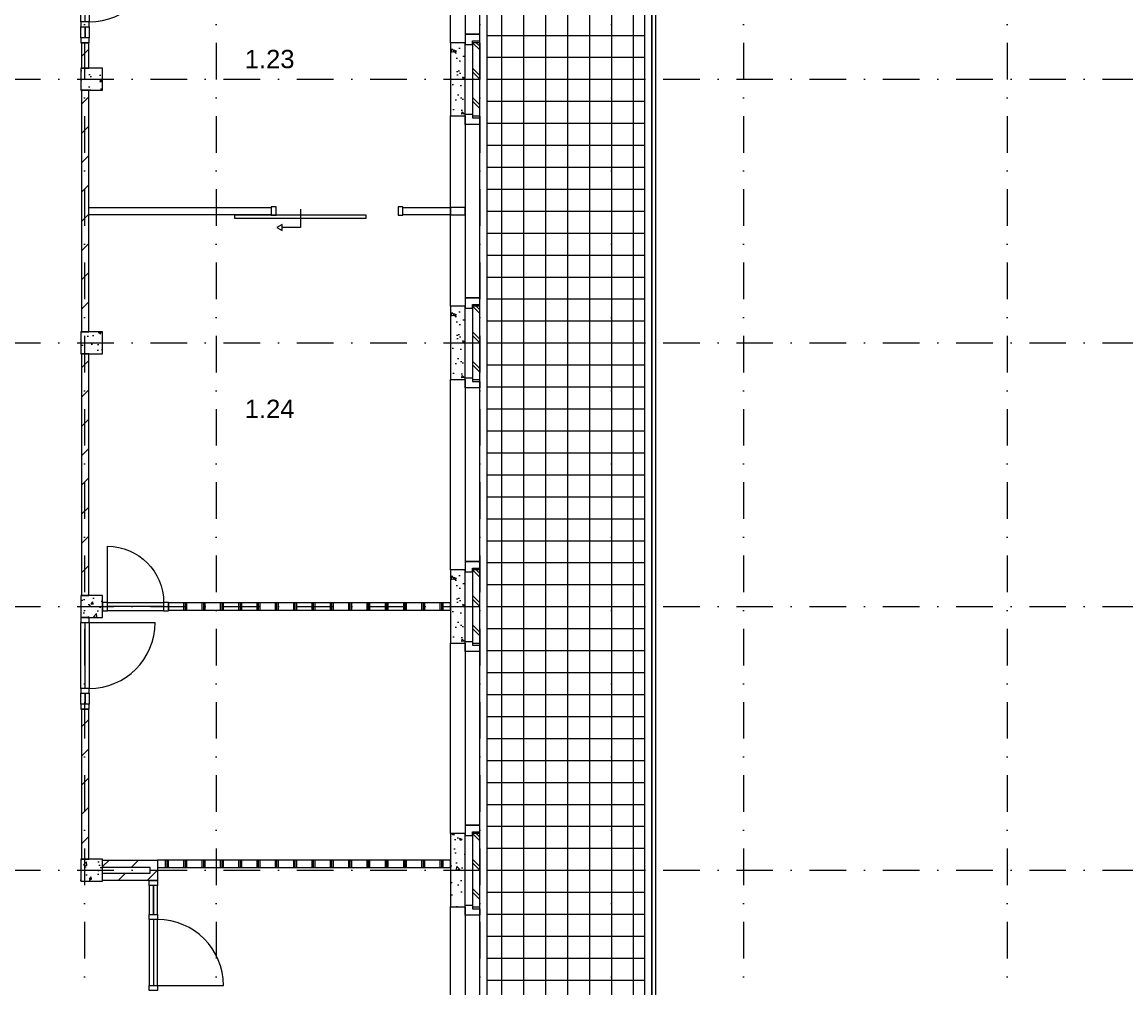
# Model space of a CAD drawing. Header units: millimetres. Extents: x -5500 to 79887, y -71178 to 5500.
# Tile 4 of 16: x 11750 to 26822, y -27406 to -14219. Entities that reach past the tile are written whole.
import ezdxf

# ---------------------------------------------------------------- set-up
doc = ezdxf.new("R2010")
doc.units = ezdxf.units.MM
doc.header["$LTSCALE"] = 100
doc.linetypes.add('p_stramien$0$DASHDOT', pattern=[1, 0.5, -0.25, 0, -0.25])
for name, color, linetype in [('A--A21--_BUITENWAND', 9, 'Continuous'), ('A--A22--_BINNENWAND', 9, 'Continuous'), ('A--A27--_DAKEN', 9, 'Continuous'), ('A--A28--_KONSTRUKTIES', 9, 'Continuous'), ('A--L21--_BUITENWAND', 4, 'Continuous'), ('A--L22--_BINNENWAND', 7, 'Continuous'), ('A--L27--_DAKEN', 7, 'Continuous'), ('A--L28--_KONSTRUKTIES', 4, 'Continuous'), ('A--L31--_BUITENKOZIJN', 4, 'Continuous'), ('A--L32--_BINNENKOZIJN', 4, 'Continuous'), ('A--T$1A_0_25MM', 4, 'Continuous'), ('p_stramien$0$A--L$7A-_STRAMIEN', 250, 'p_stramien$0$DASHDOT')]:
    doc.layers.add(name, color=color, linetype=linetype)
doc.styles.add('TEXT-0_25', font='arial.ttf', dxfattribs={"height": 250})
pattern_1 = [(130, (23400, 0), (-364.3682, -31.878), [38.1, -419.1]), (185, (23400, 0), (70.4857, 382.1136), [30.48, -335.28]), (79.5486, (23369.64, -2.66), (-293.8828, 350.2353), [32.38, -356.18]), (133.8158, (23400, 101.6), (-542.1585, -84.084), [57.15, -628.65]), (83.3644, (23354.8, 94.6), (-474.809, 494.852), [48.57, -534.27]), (188.8158, (23400, 101.6), (-474.808, 494.852), [45.72, -502.92]), (159, (23349.2, 76.2), (-303.2288, -204.5304), [38.1, -419.1]), (214, (23349.2, 76.2), (-123.604, 368.376), [30.48, -335.28]), (108.5486, (23323.93, 59.16), (-426.833, 163.8455), [32.38, -356.18]), (142.5, (23400, 0), (-6.1772, 169.1101), [0, -331.216, 0, -340.36, 0, -336.55]), (172.5, (23400, 0), (-133.6393, 200.3611), [0, -194.056, 0, -323.596, 0, -128.27]), (212.5, (23513.28, 0), (-271.1818, -11.4579), [0, -127, 0, -396.24, 0, -525.78]), (222.5, (23564.08, 0), (-296.2586, 50.8533), [0, -165.1, 0, -263.144, 0, -373.38])]
pattern_2 = [(135, (23400, 50), (200, 200), []), (135, (23350, 50), (200, 200), [])]
pattern_3 = [(90, (0, 0), (-250, 2e-14), []), (90, (-20, 1e-15), (-250, 2e-14), []), (90, (-40, 2e-15), (-250, 2e-14), [])]

# ---------------------------------------------------------------- blocks, each defined once
blk = doc.blocks.new('bi_koz_1250')
at = {"layer": 'A--L32--_BINNENKOZIJN', "color": 1}
for points in [[(-57, -67), (57, -67), (57, 0), (-57, 0)], [(0, -67), (57, -67), (57, -967), (0, -967)], [(-57, -1034), (57, -1034), (57, -967), (-57, -967)], [(-57, -1250), (57, -1250), (57, -1183), (-57, -1183)]]:
    blk.add_lwpolyline(points, close=True, dxfattribs=at)
at = {"layer": 'A--L32--_BINNENKOZIJN', "color": 9}
for points in [[(-57, -67), (57, -67), (57, -967), (-57, -967)], [(-57, -1034), (0, -1034), (0, -1183), (-57, -1183)], [(0, -1034), (57, -1034), (57, -1183), (0, -1183)]]:
    blk.add_lwpolyline(points, close=True, dxfattribs=at)
blk.add_lwpolyline([(57, -67), (957, -67)], dxfattribs=at)
blk.add_arc((57, -67), 900, 270, 0, dxfattribs=at)
blk = doc.blocks.new('bu_koz_2600')
at = {"layer": 'A--L21--_BUITENWAND', "color": 9}
blk.add_lwpolyline([(0, -300), (2600, -300), (2600, -100), (0, -100)], close=True, dxfattribs=at)
at = {"layer": 'A--L31--_BUITENKOZIJN', "color": 1}
for points in [[(-25, 0), (25, 0), (25, 100), (115, 100), (115, -100), (-25, -100), (-25, 0)], [(2625, 0), (2575, 0), (2575, 100), (2485, 100), (2485, -100), (2625, -100), (2625, 0)]]:
    blk.add_lwpolyline(points, dxfattribs=at)
at = {"layer": 'A--L31--_BUITENKOZIJN', "color": 9}
blk.add_lwpolyline([(115, 100), (2485, 100), (2485, -100), (115, -100)], close=True, dxfattribs=at)
blk = doc.blocks.new('bi_koz_sfd_1800')
at = {"layer": 'A--L32--_BINNENKOZIJN', "color": 1}
for points in [[(-57, -67), (57, -67), (57, 0), (-57, 0)], [(57, -500), (57, -2300), (97, -2300), (97, -500)], [(-57, -1800), (57, -1800), (57, -1733), (-57, -1733)]]:
    blk.add_lwpolyline(points, close=True, dxfattribs=at)
at = {"layer": 'A--L32--_BINNENKOZIJN', "color": 7}
blk.add_lwpolyline([(-28, -1400), (222, -1400), (222, -1650)], dxfattribs=at)
for points in [[(181, -1650), (222, -1720), (263, -1650)], [(222, -1650), (222, -1650), (222, -1650)]]:
    blk.add_lwpolyline(points, close=True, dxfattribs=at)
blk = doc.blocks.new('p_stramien')
at = {"layer": 'p_stramien$0$A--L$7A-_STRAMIEN', "ltscale": 10}
for points in [[(12600, 4500), (12600, -70400)], [(14400, 4500), (14400, -70400)], [(18000, 4500), (18000, -70400)], [(19800, 4500), (19800, -70400)], [(21600, 4500), (21600, -70400)], [(25200, 4500), (25200, -70400)], [(-4500.1, -15000), (42100, -15000)], [(-4500.1, -18600), (42100, -18600)], [(-4500.1, -22200), (42100, -22200)], [(-4500.1, -25800), (42100, -25800)]]:
    blk.add_lwpolyline(points, dxfattribs=at)
blk = doc.blocks.new('bi_koz_900')
at = {"layer": 'A--L32--_BINNENKOZIJN', "color": 1}
for points in [[(57, -67), (-57, -67), (-57, 0), (57, 0)], [(0, -67), (-57, -67), (-57, -833), (0, -833)], [(57, -900), (-57, -900), (-57, -833), (57, -833)]]:
    blk.add_lwpolyline(points, close=True, dxfattribs=at)
at = {"layer": 'A--L32--_BINNENKOZIJN', "color": 9}
blk.add_lwpolyline([(-57, -67), (-823, -67)], dxfattribs=at)
blk.add_lwpolyline([(57, -67), (-57, -67), (-57, -833), (57, -833)], close=True, dxfattribs=at)
blk.add_arc((-57, -67), 766, 180, 270, dxfattribs=at)

msp = doc.modelspace()

# ---------------------------------------------------------------- hatches: boundary and pattern name
h = msp.add_hatch()
h.set_pattern_fill('GASBETON', color=9, scale=100, angle=90, style=0)
h.set_pattern_definition(pattern_3)
h.paths.add_polyline_path([(17600, -22150), (13750, -22150), (13750, -22250), (17600, -22250)])
h = msp.add_hatch()
h.set_pattern_fill('GASBETON', color=9, scale=100, angle=90, style=0)
h.set_pattern_definition(pattern_3)
h.paths.add_polyline_path([(17600, -25660), (13600, -25660), (13600, -25760), (17600, -25760)])
at = {"layer": 'A--A21--_BUITENWAND'}
h = msp.add_hatch(dxfattribs=at)
h.set_pattern_fill('CONCRETE2', color=256, scale=25, angle=180, style=0)
h.set_pattern_definition([(130, (23400, 7200), (-364.368, -31.878), [38.1, -419.1]), (185, (23400, 7200), (70.4857, 382.1136), [30.48, -335.28]), (79.5486, (23369.64, 7197.34), (-293.883, 350.2353), [32.38, -356.18]), (133.8158, (23400, 7301.6), (-542.1585, -84.084), [57.15, -628.65]), (83.3644, (23354.8, 7294.6), (-474.809, 494.852), [48.57, -534.27]), (188.8158, (23400, 7301.6), (-474.808, 494.852), [45.72, -502.92]), (159, (23349.2, 7276.2), (-303.2288, -204.5304), [38.1, -419.1]), (214, (23349.2, 7276.2), (-123.604, 368.376), [30.48, -335.28]), (108.5486, (23323.93, 7259.16), (-426.833, 163.8455), [32.38, -356.18]), (142.5, (23400, 7200), (-6.1772, 169.1101), [0, -331.216, 0, -340.36, 0, -336.55]), (172.5, (23400, 7200), (-133.6393, 200.3611), [0, -194.056, 0, -323.596, 0, -128.27]), (212.5, (23513.28, 7200), (-271.1818, -11.4579), [0, -127, 0, -396.24, 0, -525.78]), (222.5, (23564.08, 7200), (-296.2586, 50.8533), [0, -165.1, 0, -263.144, 0, -373.38])])
h.paths.add_polyline_path([(17800, -14500), (17800, -15500), (17600, -15500), (17600, -14500)])
h = msp.add_hatch(dxfattribs=at)
h.set_pattern_fill('BAKSTEEN', color=256, scale=100, angle=180, style=0)
h.set_pattern_definition([(135, (23400, 7250), (200, 200), []), (135, (23350, 7250), (200, 200), [])])
h.paths.add_polyline_path([(18000, -14500), (18000, -15500), (17900, -15500), (17900, -14500)])
h = msp.add_hatch(dxfattribs=at)
h.set_pattern_fill('CONCRETE2', color=256, scale=25, angle=180, style=0)
h.set_pattern_definition([(130, (23400, 3600), (-364.368, -31.878), [38.1, -419.1]), (185, (23400, 3600), (70.4857, 382.1136), [30.48, -335.28]), (79.5486, (23369.64, 3597.34), (-293.883, 350.2353), [32.38, -356.18]), (133.8158, (23400, 3701.6), (-542.1585, -84.084), [57.15, -628.65]), (83.3644, (23354.8, 3694.6), (-474.809, 494.852), [48.57, -534.27]), (188.8158, (23400, 3701.6), (-474.808, 494.852), [45.72, -502.92]), (159, (23349.2, 3676.2), (-303.2288, -204.5304), [38.1, -419.1]), (214, (23349.2, 3676.2), (-123.604, 368.376), [30.48, -335.28]), (108.5486, (23323.93, 3659.16), (-426.833, 163.8455), [32.38, -356.18]), (142.5, (23400, 3600), (-6.1772, 169.1101), [0, -331.216, 0, -340.36, 0, -336.55]), (172.5, (23400, 3600), (-133.6393, 200.3611), [0, -194.056, 0, -323.596, 0, -128.27]), (212.5, (23513.28, 3600), (-271.1818, -11.4579), [0, -127, 0, -396.24, 0, -525.78]), (222.5, (23564.08, 3600), (-296.2586, 50.8533), [0, -165.1, 0, -263.144, 0, -373.38])])
h.paths.add_polyline_path([(17800, -18100), (17800, -19100), (17600, -19100), (17600, -18100)])
h = msp.add_hatch(dxfattribs=at)
h.set_pattern_fill('BAKSTEEN', color=256, scale=100, angle=180, style=0)
h.set_pattern_definition([(135, (23400, 3650), (200, 200), []), (135, (23350, 3650), (200, 200), [])])
h.paths.add_polyline_path([(18000, -18100), (18000, -19100), (17900, -19100), (17900, -18100)])
h = msp.add_hatch(dxfattribs=at)
h.set_pattern_fill('CONCRETE2', color=256, scale=25, angle=180, style=0)
h.set_pattern_definition(pattern_1)
h.paths.add_polyline_path([(17800, -21700), (17800, -22700), (17600, -22700), (17600, -21700)])
h = msp.add_hatch(dxfattribs=at)
h.set_pattern_fill('BAKSTEEN', color=256, scale=100, angle=180, style=0)
h.set_pattern_definition(pattern_2)
h.paths.add_polyline_path([(18000, -21700), (18000, -22700), (17900, -22700), (17900, -21700)])
h = msp.add_hatch(dxfattribs=at)
h.set_pattern_fill('CONCRETE2', color=256, scale=25, angle=180, style=0)
h.set_pattern_definition(pattern_1)
h.paths.add_polyline_path([(17800, -25300), (17800, -26300), (17600, -26300), (17600, -25300)])
h = msp.add_hatch(dxfattribs=at)
h.set_pattern_fill('BAKSTEEN', color=256, scale=100, angle=180, style=0)
h.set_pattern_definition(pattern_2)
h.paths.add_polyline_path([(18000, -25300), (18000, -26300), (17900, -26300), (17900, -25300)])
at = {"layer": 'A--A22--_BINNENWAND'}
h = msp.add_hatch(dxfattribs=at)
h.set_pattern_fill('KALKZANDSTEEN', color=256, scale=100, style=0)
h.set_pattern_definition([(45, (0, -2050), (-200, 200), [])])
h.paths.add_polyline_path([(12660, -14500), (12560, -14500), (12560, -14850), (12660, -14850)])
h = msp.add_hatch(dxfattribs=at)
h.set_pattern_fill('KALKZANDSTEEN', color=256, scale=100, style=0)
h.set_pattern_definition([(45, (0, -2700), (-200, 200), [])])
h.paths.add_polyline_path([(12660, -15150), (12560, -15150), (12560, -18450), (12660, -18450)])
h = msp.add_hatch(dxfattribs=at)
h.set_pattern_fill('KALKZANDSTEEN', color=256, scale=100, style=0)
h.set_pattern_definition([(45, (0, -6300), (-200, 200), [])])
h.paths.add_polyline_path([(12660, -18750), (12560, -18750), (12560, -22050), (12660, -22050)])
h = msp.add_hatch(dxfattribs=at)
h.set_pattern_fill('KALKZANDSTEEN', color=256, scale=100, style=0)
h.set_pattern_definition([(45, (0, 0), (-200, 200), [])])
h.paths.add_polyline_path([(12560, -25650), (12560, -23600), (12660, -23600), (12660, -25650)])
h = msp.add_hatch(dxfattribs=at)
h.set_pattern_fill('KALKZANDSTEEN', color=256, scale=100, angle=180, style=0)
h.set_pattern_definition([(225, (23400, -48000), (200, -200), [])])
h.paths.add_polyline_path([(12850, -25660), (12850, -25760), (13500, -25760), (13500, -25840), (12850, -25840), (12850, -25940), (13600, -25940), (13600, -25660)])
at = {"layer": 'A--A27--_DAKEN'}
h = msp.add_hatch(dxfattribs=at)
h.set_pattern_fill('_USER', color=256, scale=300, style=0, double=1, pattern_type=0)
h.set_pattern_definition([(0, (0, 0), (0, 300), []), (90, (0, 0), (-300, 2e-14), [])])
h.paths.add_polyline_path([(20250, -8400), (18100, -8400), (18100, -35550), (20250, -35550)])
at = {"layer": 'A--A28--_KONSTRUKTIES'}
h = msp.add_hatch(dxfattribs=at)
h.set_pattern_fill('CONCRETE2', color=256, scale=25, style=0)
h.paths.add_polyline_path([(12850, -15150), (12850, -14850), (12550, -14850), (12550, -15150)])
h = msp.add_hatch(dxfattribs=at)
h.set_pattern_fill('CONCRETE2', color=256, scale=25, style=0)
h.paths.add_polyline_path([(12850, -18750), (12850, -18450), (12550, -18450), (12550, -18750)])
h = msp.add_hatch(dxfattribs=at)
h.set_pattern_fill('CONCRETE2', color=256, scale=25, style=0)
h.paths.add_polyline_path([(12850, -22350), (12850, -22050), (12550, -22050), (12550, -22350)])
h = msp.add_hatch(dxfattribs=at)
h.set_pattern_fill('CONCRETE2', color=256, scale=25, style=0)
h.paths.add_polyline_path([(12850, -25950), (12850, -25650), (12550, -25650), (12550, -25950)])

# ---------------------------------------------------------------- linework, layer by layer
at = {"layer": 'A--L21--_BUITENWAND', "color": 3}
for points in [[(17800, -15500), (17800, -14500), (17600, -14500), (17600, -15500)], [(17800, -19100), (17800, -18100), (17600, -18100), (17600, -19100)], [(17800, -22700), (17800, -21700), (17600, -21700), (17600, -22700)], [(17800, -26300), (17800, -25300), (17600, -25300), (17600, -26300)]]:
    msp.add_lwpolyline(points, close=True, dxfattribs=at)
at = {"layer": 'A--L21--_BUITENWAND', "color": 2}
for points in [[(18000, -15500), (18000, -14500), (17900, -14500), (17900, -15500)], [(18000, -19100), (18000, -18100), (17900, -18100), (17900, -19100)], [(18000, -22700), (18000, -21700), (17900, -21700), (17900, -22700)], [(18000, -26300), (18000, -25300), (17900, -25300), (17900, -26300)]]:
    msp.add_lwpolyline(points, close=True, dxfattribs=at)
at = {"layer": 'A--L22--_BINNENWAND', "color": 2}
for points in [[(12660, -14500), (12560, -14500), (12560, -14850), (12660, -14850), (12660, -14850), (12660, -14850)], [(12660, -15150), (12560, -15150), (12560, -18450), (12660, -18450), (12660, -18450), (12660, -18450)], [(12660, -18750), (12560, -18750), (12560, -22050), (12660, -22050), (12660, -22050), (12660, -22050)], [(12560, -23600), (12560, -25650), (12660, -25650), (12660, -23600)], [(12850, -25760), (12850, -25660), (13600, -25660), (13600, -25940), (12850, -25940), (12850, -25840), (13500, -25840), (13500, -25760)]]:
    msp.add_lwpolyline(points, close=True, dxfattribs=at)
at = {"layer": 'A--L22--_BINNENWAND', "color": 1}
for points in [[(15150, -16850), (12660, -16850), (12660, -16750), (15150, -16750)], [(17600, -16850), (16950, -16850), (16950, -16750), (17600, -16750)], [(17600, -22150), (13750, -22150), (13750, -22250), (17600, -22250)], [(17600, -25660), (13600, -25660), (13600, -25760), (17600, -25760)]]:
    msp.add_lwpolyline(points, close=True, dxfattribs=at)
at = {"layer": 'A--L27--_DAKEN'}
for points in [[(18000, -8300), (20350, -8300), (20350, -35650), (18000, -35650)], [(18100, -8400), (20250, -8400), (20250, -35550), (18100, -35550)], [(20400, -8300), (20400, -35650), (20350, -35650), (20350, -8300)]]:
    msp.add_lwpolyline(points, close=True, dxfattribs=at)
at = {"layer": 'A--L28--_KONSTRUKTIES', "color": 3}
for points in [[(12850, -15150), (12850, -14850), (12550, -14850), (12550, -15150)], [(12850, -18750), (12850, -18450), (12550, -18450), (12550, -18750)], [(12850, -22350), (12850, -22050), (12550, -22050), (12550, -22350)], [(12850, -25950), (12850, -25650), (12550, -25650), (12550, -25950)]]:
    msp.add_lwpolyline(points, close=True, dxfattribs=at)
at = {"layer": 'A--L31--_BUITENKOZIJN', "color": 1}
msp.add_lwpolyline([(17600, -16850), (17800, -16850), (17800, -16750), (17600, -16750)], close=True, dxfattribs=at)
at = {"layer": 'A--L32--_BINNENKOZIJN', "color": 1}
for points in [[(13486, -25940), (13600, -25940), (13600, -26007), (13486, -26007)], [(13486, -26406), (13600, -26406), (13600, -26473), (13486, -26473)], [(13543, -27373), (13600, -27373), (13600, -26473), (13543, -26473)], [(13486, -27373), (13600, -27373), (13600, -27440), (13486, -27440)]]:
    msp.add_lwpolyline(points, close=True, dxfattribs=at)
at = {"layer": 'A--L32--_BINNENKOZIJN', "color": 9}
for points in [[(13486, -26406), (13543, -26406), (13543, -26007), (13486, -26007)], [(13543, -26406), (13600, -26406), (13600, -26007), (13543, -26007)], [(13486, -27373), (13600, -27373), (13600, -26473), (13486, -26473)]]:
    msp.add_lwpolyline(points, close=True, dxfattribs=at)
msp.add_lwpolyline([(13600, -27373), (14500, -27373)], dxfattribs=at)
msp.add_arc((13600, -27373), 900, 0, 90, dxfattribs=at)

# ---------------------------------------------------------------- block references
for name, p in [('p_stramien', (0, 0)), ('bi_koz_1250', (12610, -13250)), ('bi_koz_1250', (12610, -22350))]:
    msp.add_blockref(name, p)
at = {"xscale": -1, "rotation": 269.9999999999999}
for p in [(17900, -14500), (17900, -18100), (17900, -21700), (17900, -25300), (17900, -28900)]:
    msp.add_blockref('bu_koz_2600', p, dxfattribs=at)
at = {"rotation": 270}
msp.add_blockref('bi_koz_sfd_1800', (16950, -16800), dxfattribs=at)
at = {"color": 3, "xscale": -1, "rotation": 89.99999999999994}
msp.add_blockref('bi_koz_900', (12850, -22200), dxfattribs=at)

# ---------------------------------------------------------------- texts
at = {"layer": 'A--T$1A_0_25MM', "char_height": 100, "width": 708.694, "attachment_point": 5, "style": 'TEXT-0_25'}
for s, insert in [('\\H2.5x;1.23', (15130, -14725)), ('\\H2.5x;1.24', (15130, -19500))]:
    msp.add_mtext(s, dxfattribs=dict(at, insert=insert))

doc.saveas('drawing.dxf')
